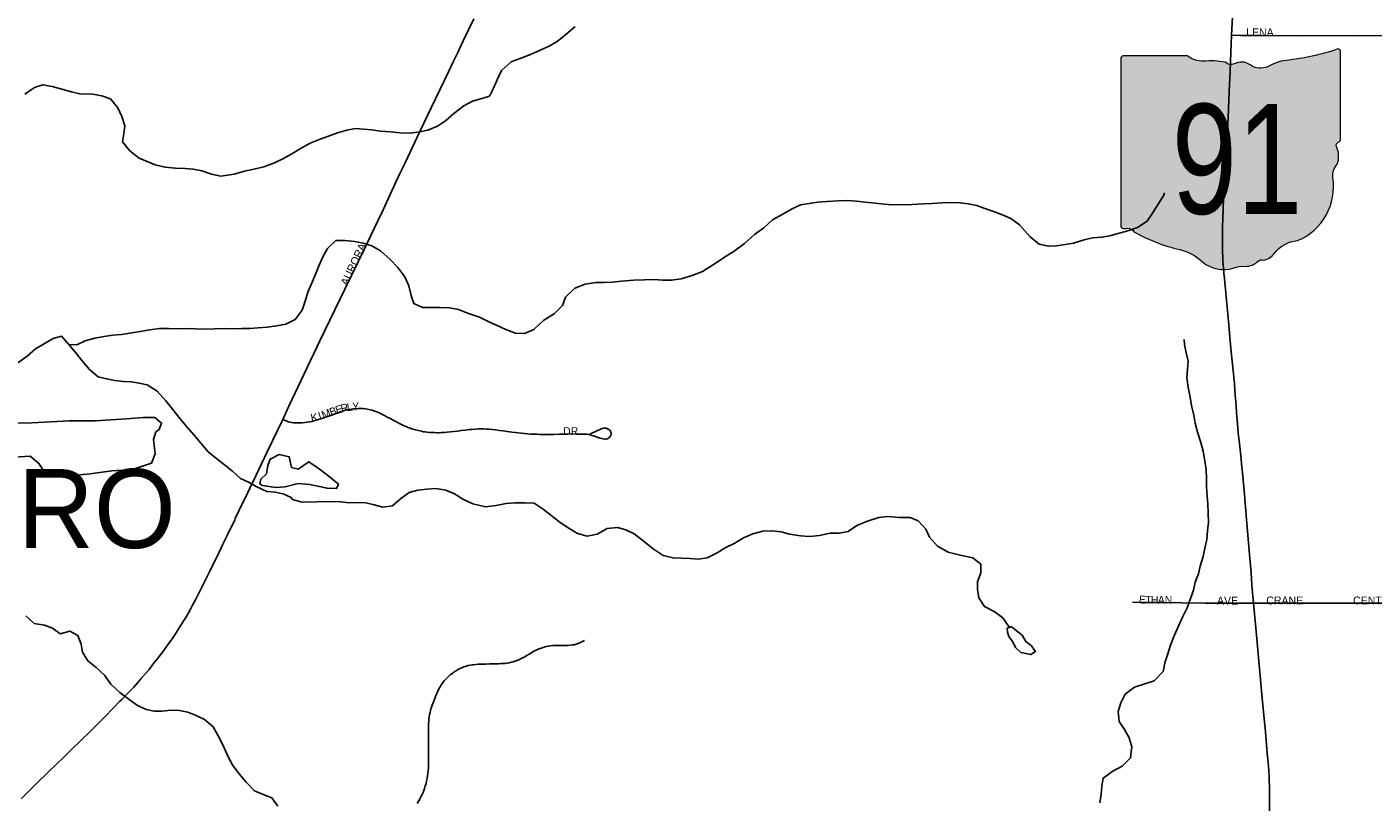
# Model space of a CAD drawing. Header units: feet. Extents: x 2113747 to 2516209, y 960708 to 1356798.
# Tile 142 of 253: x 2278182 to 2286714, y 1193542 to 1198451. Entities that reach past the tile are written whole.
import ezdxf
from ezdxf.enums import TextEntityAlignment as Align

# ---------------------------------------------------------------- set-up
doc = ezdxf.new("R2010")
doc.units = ezdxf.units.FT
doc.header["$LTSCALE"] = 50
doc.header["$MEASUREMENT"] = 0
for name, color, linetype in [('0_Xref', 7, 'Continuous'), ('GM_X_City_Street', 251, 'Continuous'), ('GM_X_City_Street_Text', 251, 'Continuous'), ('GM_X_Corporation_Text', 251, 'Continuous'), ('GM_X_Minor_Lake', 5, 'Continuous'), ('GM_X_Minor_River', 5, 'Continuous'), ('GM_X_State_Location', 251, 'Continuous'), ('GM_X_State_Route', 1, 'Continuous'), ('GM_X_State_Shield', 251, 'Continuous')]:
    doc.layers.add(name, color=color, linetype=linetype)
doc.styles.add('Styledgn030', font='dgn030.shx')

# ---------------------------------------------------------------- blocks, each defined once
blk = doc.blocks.new('M1-H5_21')
at = {"layer": 'GM_X_State_Shield', "linetype": 'Continuous', "true_color": 0x1e0000}
h = blk.add_hatch(color=18, dxfattribs=at)
edge = h.paths.add_edge_path()
edge.add_line((711.5512748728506, 89.69038223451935), (711.5512748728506, 642.4292893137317))
edge.add_line((711.5512748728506, 642.4292893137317), (711.4519030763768, 642.5278091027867))
edge.add_arc((696.1098771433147, 644.721661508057), 15.49808853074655, 351.8620861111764, 457.7380000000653)
edge.add_line((694.023161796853, 660.0786262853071), (694.0231846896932, 660.0786317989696))
edge.add_arc((215.6435505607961, 2056.797888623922), 1476.371144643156, 275.84446944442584, 288.9064527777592, ccw=False)
edge.add_line((365.9801086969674, 588.1009573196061), (365.9801066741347, 588.1009594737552))
edge.add_arc((403.9586955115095, 293.515786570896), 297.0232268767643, 97.34618055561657, 120.7688527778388)
edge.add_line((252.0087886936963, 548.7294678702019), (252.0087824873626, 548.729464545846))
edge.add_arc((204.612707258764, 651.1715615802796), 112.8750246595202, 233.8562055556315, 294.82819166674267, ccw=False)
edge.add_line((138.0374625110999, 560.0205441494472), (138.0374654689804, 560.0205424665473))
edge.add_arc((83.50627348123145, 483.664586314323), 93.82900905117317, 54.46668333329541, 119.1411305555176)
edge.add_line((37.81506425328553, 565.6169892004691), (37.81506453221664, 565.6169886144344))
edge.add_arc((17.25471621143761, 605.791335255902), 45.12987980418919, 219.7920611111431, 297.1023694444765, ccw=False)
edge.add_line((-17.42182925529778, 576.9080659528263), (-17.42182980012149, 576.9080661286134))
edge.add_arc((-110.2402786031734, 23.03722839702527), 561.5943102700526, 80.48669166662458, 94.98826944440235)
edge.add_line((-159.0719053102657, 582.5045121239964), (-159.0719000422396, 582.5044846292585))
edge.add_arc((-162.1074610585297, 738.9084848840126), 156.4334552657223, 231.6195055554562, 271.111883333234, ccw=False)
edge.add_line((-259.2340128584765, 616.2795369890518), (-259.2015184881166, 616.2440637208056))
edge.add_line((-259.2015184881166, 616.2440637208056), (-666.9041242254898, 616.2440637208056))
edge.add_line((-666.9041242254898, 616.2440637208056), (-666.9412597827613, 616.2795633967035))
edge.add_arc((-664.660407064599, 600.3135952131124), 16.12806340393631, 98.13010277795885, 188.1301027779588)
edge.add_line((-680.62637524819, 598.0327424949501), (-680.6072733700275, 598.0636480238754))
edge.add_line((-680.6072733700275, 598.0636480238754), (-680.6072733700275, -458.5712582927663))
edge.add_line((-680.6072733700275, -458.5712582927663), (-680.6263743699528, -458.6079740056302))
edge.add_arc((-664.5151342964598, -460.8841950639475), 16.27123962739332, 171.9583861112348, 258.3066138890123)
edge.add_line((-667.812895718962, -476.8177448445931), (-667.8128982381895, -476.817741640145))
edge.add_arc((-662.048115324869, -352.7818432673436), 124.1697902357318, 267.3389944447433, 280.6038555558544)
edge.add_line((-639.1987016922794, -474.8311820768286), (-639.1987019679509, -474.831181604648))
edge.add_arc((-636.6434350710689, -519.5311031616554), 44.77289778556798, 29.748380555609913, 93.27174722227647, ccw=False)
edge.add_line((-597.7710303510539, -497.3151510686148), (-597.7710260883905, -497.315154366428))
edge.add_arc((-71.36636178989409, 429.8114385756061), 1066.145201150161, 240.4129222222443, 257.1985000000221)
edge.add_line((-307.5964472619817, -609.8331817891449), (-307.5964406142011, -609.8331830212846))
edge.add_arc((-389.2220105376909, -933.2680402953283), 333.5758393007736, 47.184155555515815, 75.83597222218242, ccw=False)
edge.add_line((-162.5091320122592, -688.5761702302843), (-162.5091265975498, -688.57617497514))
edge.add_arc((-28.4401791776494, -524.7737584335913), 211.673603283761, 230.7003722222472, 286.291836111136)
edge.add_line((30.94060543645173, -727.9476660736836), (30.94060344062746, -727.9476635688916))
edge.add_arc((93.86574833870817, -890.0948709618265), 173.9289818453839, 85.69512222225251, 111.20994722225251, ccw=False)
edge.add_line((106.9214873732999, -716.6565868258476), (106.9214872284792, -716.6565896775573))
edge.add_arc((109.3286034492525, -603.9020136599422), 112.780266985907, 268.7770194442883, 315.5492722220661)
edge.add_line((189.8371287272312, -682.8815425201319), (189.8371289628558, -682.8815423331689))
edge.add_arc((211.3496800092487, -706.2366200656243), 31.75294487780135, 65.75173055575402, 132.6484222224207, ccw=False)
edge.add_line((224.3903386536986, -677.2850962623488), (224.3903387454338, -677.285096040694))
edge.add_arc((197.8102065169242, -560.9801045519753), 119.3036230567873, 282.8731916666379, 323.2771111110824)
edge.add_line((293.4364551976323, -632.3171569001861), (293.43645941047, -632.3171512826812))
edge.add_arc((454.0505528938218, -755.2192038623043), 202.2419381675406, 94.40312222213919, 142.576749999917, ccw=False)
edge.add_line((438.5237596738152, -553.5741685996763), (438.523756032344, -553.574169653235))
edge.add_arc((298.3474105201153, -211.9398530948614), 369.2741719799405, 292.3088861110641, 368.9858388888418)
edge.add_line((663.0894711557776, -154.2627927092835), (663.0894695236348, -154.2627859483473))
edge.add_arc((767.0788936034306, -141.624180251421), 104.7546403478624, 136.8064972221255, 186.9295944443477, ccw=False)
edge.add_line((690.7079159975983, -69.92335421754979), (690.7079167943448, -69.92335321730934))
edge.add_arc((555.3839252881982, -20.75759949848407), 143.978658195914, 340.0329638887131, 383.6495666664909)
edge.add_line((687.2706862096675, 36.99823405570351), (687.2706862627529, 36.99823372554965))
edge.add_arc((707.9709234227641, 49.11239851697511), 23.98442842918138, 107.943983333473, 210.3369666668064, ccw=False)
edge.add_line((700.5816322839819, 71.93018069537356), (700.5816327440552, 71.93017908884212))
edge.add_arc((695.016798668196, 87.55475994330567), 16.58598520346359, 289.6038111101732, 367.7341305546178)
edge.add_line((711.451904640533, 89.78684346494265), (711.4156001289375, 89.82605697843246))
edge.add_line((711.4156001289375, 89.82605697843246), (711.5512748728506, 89.69038223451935))
at = {"layer": 'GM_X_State_Shield', "color": 7, "linetype": 'Continuous', "lineweight": 13, "flags": 128}
blk.add_lwpolyline([(711.5512748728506, 89.69038223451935), (711.5512748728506, 642.4292893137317), (711.4519030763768, 642.5278091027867, 0.4979057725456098), (694.023161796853, 660.0786262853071), (694.0231846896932, 660.0786317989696, -0.05705544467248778), (365.9801086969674, 588.1009573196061), (365.9801066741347, 588.1009594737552, 0.1025580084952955), (252.0087886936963, 548.7294678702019), (252.0087824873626, 548.729464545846, -0.272499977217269), (138.0374625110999, 560.0205441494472), (138.0374654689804, 560.0205424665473, 0.2899328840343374), (37.81506425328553, 565.6169892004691), (37.81506453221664, 565.6169886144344, -0.3507354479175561), (-17.42182925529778, 576.9080659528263), (-17.42182980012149, 576.9080661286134, 0.06335965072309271), (-159.0719053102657, 582.5045121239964), (-159.0719000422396, 582.5044846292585, -0.1740440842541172), (-259.2340128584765, 616.2795369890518), (-259.2015184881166, 616.2440637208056), (-666.9041242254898, 616.2440637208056), (-666.9412597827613, 616.2795633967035, 0.414213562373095), (-680.62637524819, 598.0327424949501), (-680.6072733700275, 598.0636480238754), (-680.6072733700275, -458.5712582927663), (-680.6263743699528, -458.6079740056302, 0.3956667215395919), (-667.812895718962, -476.8177448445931), (-667.8128982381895, -476.817741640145, 0.05794359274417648), (-639.1987016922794, -474.8311820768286), (-639.1987019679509, -474.831181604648, -0.2844960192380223), (-597.7710303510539, -497.3151510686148), (-597.7710260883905, -497.315154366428, 0.0733721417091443), (-307.5964472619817, -609.8331817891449), (-307.5964406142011, -609.8331830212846, -0.1256725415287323), (-162.5091320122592, -688.5761702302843), (-162.5091265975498, -688.57617497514, 0.2474354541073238), (30.94060543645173, -727.9476660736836), (30.94060344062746, -727.9476635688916, -0.1117916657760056), (106.9214873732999, -716.6565868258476), (106.9214872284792, -716.6565896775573, 0.2069637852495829), (189.8371287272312, -682.8815425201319), (189.8371289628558, -682.8815423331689, -0.3004743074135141), (224.3903386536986, -677.2850962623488), (224.3903387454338, -677.285096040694, 0.1781447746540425), (293.4364551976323, -632.3171569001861), (293.43645941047, -632.3171512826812, -0.213348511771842), (438.5237596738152, -553.5741685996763), (438.523756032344, -553.574169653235, 0.3476349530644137), (663.0894711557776, -154.2627927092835), (663.0894695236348, -154.2627859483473, -0.2222582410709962), (690.7079159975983, -69.92335421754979), (690.7079167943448, -69.92335321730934, 0.1926447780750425), (687.2706862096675, 36.99823405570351), (687.2706862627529, 36.99823372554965, -0.4790820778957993), (700.5816322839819, 71.93018069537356), (700.5816327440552, 71.93017908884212, 0.354758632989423), (711.451904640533, 89.78684346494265), (711.4156001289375, 89.82605697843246), (711.5512748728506, 89.69038223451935)], format="xyb", dxfattribs=at)
at = {"layer": 'GM_X_State_Shield', "color": 9, "linetype": 'Continuous', "lineweight": 13, "style": 'Styledgn030', "width": 0.8}
blk.add_text('91', height=696.0951421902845, dxfattribs=at).set_placement((55.57157401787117, -384.0604357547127), align=Align.CENTER)
blk = doc.blocks.new('POR')
at = {"layer": 'GM_X_City_Street', "flags": 128}
for points in [[(2279803.576866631, 1195965.127749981), (2279843.176524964, 1196050.495033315), (2279882.316866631, 1196134.287516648), (2280037.926791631, 1196462.502083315), (2280199.606258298, 1196795.080158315), (2280276.541799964, 1196955.283249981), (2280318.733316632, 1197042.553416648), (2280406.069099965, 1197223.622608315), (2280439.566408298, 1197293.504358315), (2280485.005949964, 1197390.354558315), (2280519.093808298, 1197465.026324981), (2280548.522883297, 1197527.230924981), (2280579.526758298, 1197591.797724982), (2280610.793099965, 1197657.775283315), (2280656.002983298, 1197752.427324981), (2280698.621008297, 1197841.436333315), (2280745.208841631, 1197938.844274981), (2280801.639174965, 1198057.643249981), (2280853.312299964, 1198167.124658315), (2280884.217749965, 1198230.018233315), (2280912.465724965, 1198289.926249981), (2280947.669066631, 1198363.318491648), (2280983.758233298, 1198438.416766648), (2281014.171558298, 1198501.802466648)], [(2285817.409983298, 1198398.390599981), (2285873.905933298, 1198398.193749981), (2286014.194366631, 1198397.701624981), (2286240.014124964, 1198395.864358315), (2286595.229949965, 1198396.553333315), (2287144.999191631, 1198392.845991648), (2287302.643233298, 1198392.747566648), (2287518.915766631, 1198394.847299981), (2287693.292058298, 1198393.600583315), (2287790.535958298, 1198394.059899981)], [(2279803.576866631, 1195965.127749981), (2279829.232983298, 1195953.743258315), (2279838.780208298, 1195950.692083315), (2279850.066274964, 1195948.067416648), (2279860.925833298, 1195945.902066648), (2279872.671216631, 1195944.589733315), (2279887.434966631, 1195943.736716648), (2279898.294524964, 1195943.703908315), (2279911.155391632, 1195944.064799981), (2279927.395516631, 1195945.016241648), (2279943.602833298, 1195946.098916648), (2279956.037191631, 1195947.608099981), (2279973.392799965, 1195950.199958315), (2279987.730041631, 1195953.218324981), (2280000.820566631, 1195956.400733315), (2280015.978016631, 1195960.600199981), (2280030.315258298, 1195964.930899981), (2280045.505516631, 1195969.720916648), (2280068.077649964, 1195977.069983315), (2280092.847941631, 1195985.764191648), (2280112.828216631, 1195993.113258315), (2280134.547333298, 1196001.348149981), (2280152.788766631, 1196007.877008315), (2280168.405533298, 1196013.520041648), (2280186.745391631, 1196019.195883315), (2280202.296541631, 1196023.493774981), (2280215.715149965, 1196026.577758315), (2280226.181008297, 1196028.677491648), (2280239.632424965, 1196030.842841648), (2280252.657333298, 1196032.581683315), (2280267.880399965, 1196033.861208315), (2280282.644149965, 1196034.747033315), (2280299.146741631, 1196035.173541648), (2280313.483983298, 1196034.287716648), (2280329.986574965, 1196032.548874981), (2280348.129583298, 1196029.399274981), (2280360.367091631, 1196026.446524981), (2280370.931374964, 1196023.789049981), (2280385.104574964, 1196019.064649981), (2280400.754149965, 1196012.962299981), (2280415.091391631, 1196006.892758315), (2280432.479808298, 1195998.756291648), (2280448.523083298, 1195990.357358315), (2280470.406241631, 1195978.776016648), (2280489.336649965, 1195968.638241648), (2280507.545274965, 1195959.091016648), (2280524.047866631, 1195950.396808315), (2280540.123949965, 1195941.702599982), (2280555.740716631, 1195933.861408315), (2280568.929666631, 1195927.299741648), (2280583.529374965, 1195920.836499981), (2280598.785249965, 1195914.373258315), (2280612.203858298, 1195909.517624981), (2280626.344249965, 1195904.826033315), (2280646.488566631, 1195899.084574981), (2280664.008216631, 1195894.786683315), (2280683.397941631, 1195890.390366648), (2280695.569833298, 1195888.225016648), (2280705.543566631, 1195886.453366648), (2280718.568474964, 1195884.714524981), (2280734.447708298, 1195883.467808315), (2280750.261324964, 1195882.549174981), (2280765.484391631, 1195882.089858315), (2280781.101158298, 1195881.663349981), (2280795.011891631, 1195881.663349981), (2280809.381941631, 1195881.991433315), (2280826.278233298, 1195882.942874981), (2280845.143024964, 1195884.320824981), (2280866.665291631, 1195886.387749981), (2280888.810916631, 1195888.979608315), (2280913.482783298, 1195891.932358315), (2280934.841008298, 1195894.622641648), (2280960.464316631, 1195898.067516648), (2280985.136183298, 1195901.217116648), (2281002.590216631, 1195902.824724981), (2281024.637416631, 1195904.661991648), (2281043.830291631, 1195905.843091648), (2281060.332883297, 1195906.269599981), (2281078.147808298, 1195905.843091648), (2281094.059849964, 1195905.088499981), (2281110.299974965, 1195903.644933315), (2281130.706758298, 1195901.906091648), (2281153.278891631, 1195899.281424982), (2281177.163358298, 1195896.230249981), (2281200.161999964, 1195893.179074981), (2281225.785308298, 1195889.701391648), (2281255.772124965, 1195885.337883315), (2281278.344258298, 1195882.286708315), (2281295.699866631, 1195880.121358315), (2281313.941299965, 1195877.956008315), (2281335.201099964, 1195876.217166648), (2281354.328358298, 1195874.904833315), (2281377.786316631, 1195873.133183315), (2281397.241658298, 1195872.083316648), (2281413.383358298, 1195871.820849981), (2281433.199591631, 1195871.230299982), (2281470.699516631, 1195870.935024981), (2281521.093116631, 1195871.328724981), (2281558.002491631, 1195872.181741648), (2281597.503724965, 1195873.034758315), (2281633.560083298, 1195873.461266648), (2281665.252933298, 1195873.428458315), (2281690.449733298, 1195873.428458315), (2281704.786974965, 1195873.428458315), (2281717.811883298, 1195873.001949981), (2281732.411591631, 1195871.656808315), (2281742.122858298, 1195869.950774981), (2281752.162208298, 1195867.949466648), (2281763.382658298, 1195864.701441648), (2281774.537491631, 1195861.190949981), (2281791.171316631, 1195855.580724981), (2281803.343208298, 1195851.676533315), (2281814.826124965, 1195847.870766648), (2281825.915341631, 1195844.721166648), (2281834.609549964, 1195842.982324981), (2281844.156774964, 1195841.669991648), (2281851.538649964, 1195841.669991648), (2281860.232858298, 1195842.949516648), (2281865.022874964, 1195844.688358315), (2281869.353574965, 1195847.313024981), (2281872.831258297, 1195850.298583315), (2281876.735449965, 1195854.235583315), (2281879.786624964, 1195858.139774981), (2281881.951974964, 1195862.076774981), (2281883.690816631, 1195866.833983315), (2281884.576641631, 1195870.738174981), (2281885.003149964, 1195875.528191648), (2281884.576641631, 1195879.432383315), (2281883.264308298, 1195885.075416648), (2281881.951974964, 1195889.209266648), (2281880.213133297, 1195892.457291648), (2281877.358808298, 1195896.295866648), (2281874.143591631, 1195899.412658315), (2281870.961183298, 1195902.135749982), (2281867.221033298, 1195904.629183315), (2281862.431016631, 1195907.221041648), (2281858.526824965, 1195908.959883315), (2281853.474341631, 1195910.436258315), (2281847.240758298, 1195910.698724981), (2281841.335258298, 1195910.108174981), (2281835.954691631, 1195909.419199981), (2281829.261791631, 1195907.647549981), (2281822.896974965, 1195905.515008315), (2281815.088591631, 1195902.923149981), (2281808.330074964, 1195899.773549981), (2281798.585999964, 1195895.541274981), (2281750.817066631, 1195872.969141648)], [(2279566.897549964, 1195471.526374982), (2279597.081216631, 1195533.829399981), (2279633.367233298, 1195609.157333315), (2279705.053441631, 1195759.813199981), (2279803.576866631, 1195965.127749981)], [(2279502.822874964, 1195337.996458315), (2279553.577366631, 1195444.098608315), (2279566.897549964, 1195471.526374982)], [(2278146.231099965, 1193563.065624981), (2278239.177108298, 1193655.781974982), (2278323.560141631, 1193738.590208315), (2278410.863116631, 1193822.940433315), (2278432.122916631, 1193843.412833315), (2278460.141233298, 1193871.037449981), (2278521.427199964, 1193930.387724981), (2278582.417891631, 1193990.066083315), (2278675.462324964, 1194082.552774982), (2278728.283741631, 1194136.489674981), (2278771.984441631, 1194180.912158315), (2278781.170774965, 1194190.295341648), (2278833.598491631, 1194244.396283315), (2278857.253299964, 1194268.838491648), (2278884.976341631, 1194299.514283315), (2278906.793883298, 1194323.956491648), (2278924.182299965, 1194343.510258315), (2278957.187483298, 1194382.978683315), (2278985.435458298, 1194419.461549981), (2279012.371099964, 1194453.746258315), (2279043.210933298, 1194494.559824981), (2279058.007491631, 1194514.540099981), (2279074.083574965, 1194536.685724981), (2279090.159658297, 1194558.372033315), (2279103.611074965, 1194577.039974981), (2279115.356458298, 1194594.854899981), (2279127.954858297, 1194614.375858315), (2279143.604433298, 1194639.146149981), (2279162.305183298, 1194668.017483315), (2279177.068933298, 1194691.672291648), (2279189.240824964, 1194711.619758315), (2279203.578066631, 1194736.390049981), (2279218.341816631, 1194763.292883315), (2279232.252549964, 1194788.916191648), (2279243.112108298, 1194808.863658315), (2279255.283999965, 1194831.468599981), (2279271.819399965, 1194864.440974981), (2279308.335074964, 1194937.406708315), (2279339.174908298, 1195000.333091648), (2279399.607858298, 1195124.512633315), (2279423.951641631, 1195175.299933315), (2279454.791474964, 1195238.718441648), (2279499.115533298, 1195330.319308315), (2279502.822874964, 1195337.996458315)], [(2285188.605466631, 1194808.010641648), (2285255.468849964, 1194806.993583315), (2285355.370224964, 1194806.009333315), (2285650.251524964, 1194802.334799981), (2285955.762724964, 1194802.630074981)], [(2285955.762724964, 1194802.630074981), (2286335.125483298, 1194801.973908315), (2286814.947358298, 1194801.809866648)], [(2280655.149966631, 1193532.455449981), (2280661.646016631, 1193543.315008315), (2280669.487208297, 1193557.225741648), (2280674.703733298, 1193566.740158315), (2280681.659099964, 1193579.371366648), (2280687.728641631, 1193591.083941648), (2280692.945166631, 1193602.796516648), (2280697.735183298, 1193614.968408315), (2280702.492391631, 1193628.846333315), (2280707.282408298, 1193644.922416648), (2280711.645916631, 1193660.965691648), (2280715.582916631, 1193677.041774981), (2280719.060599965, 1193693.117858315), (2280721.652458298, 1193707.881608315), (2280723.817808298, 1193721.792341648), (2280725.983158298, 1193739.771308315), (2280727.328299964, 1193758.701716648), (2280728.148508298, 1193785.374891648), (2280728.214124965, 1193811.654366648), (2280727.820424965, 1193868.544016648), (2280727.656383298, 1193969.035941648), (2280727.853233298, 1194002.730099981), (2280727.886041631, 1194025.761549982), (2280727.886041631, 1194040.951808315), (2280728.771866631, 1194057.454399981), (2280729.854541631, 1194068.084299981), (2280731.363724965, 1194082.191883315), (2280733.988391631, 1194096.988441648), (2280737.039566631, 1194109.554033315), (2280740.090741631, 1194121.299416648), (2280743.109108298, 1194132.126166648), (2280747.046108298, 1194143.871549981), (2280751.376808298, 1194156.010633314), (2280756.166824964, 1194169.921366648), (2280762.695683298, 1194186.850466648), (2280769.651049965, 1194203.779566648), (2280774.867574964, 1194216.377966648), (2280780.937116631, 1194230.715208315), (2280787.465974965, 1194245.019641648), (2280791.829483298, 1194254.566866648), (2280796.881966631, 1194264.835874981), (2280802.689041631, 1194275.432966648), (2280808.364883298, 1194285.275466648), (2280813.548599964, 1194293.215083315), (2280819.913416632, 1194301.745249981), (2280827.459333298, 1194311.030008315), (2280835.169291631, 1194319.560174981), (2280844.814941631, 1194329.665141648), (2280854.296549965, 1194338.195308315), (2280865.681041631, 1194348.365891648), (2280877.295191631, 1194357.355374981), (2280888.712491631, 1194365.262183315), (2280899.375199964, 1194372.348783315), (2280910.858116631, 1194379.172916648), (2280922.505074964, 1194385.636158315), (2280931.724216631, 1194390.458983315), (2280943.732066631, 1194395.478658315), (2280952.130999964, 1194398.693874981), (2280965.877691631, 1194403.155808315), (2280978.180816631, 1194406.502258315), (2280991.796274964, 1194409.750283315), (2281003.377616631, 1194411.259466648), (2281013.351349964, 1194412.538991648), (2281025.523241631, 1194413.851324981), (2281041.435283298, 1194414.901191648), (2281061.120283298, 1194415.130849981), (2281091.074291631, 1194415.983866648), (2281114.532249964, 1194416.836883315), (2281136.677874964, 1194417.493049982), (2281162.301183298, 1194418.149216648), (2281176.211916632, 1194418.575724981), (2281188.974358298, 1194419.166274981), (2281203.114749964, 1194419.855249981), (2281212.694783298, 1194420.708266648), (2281224.833866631, 1194422.020599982), (2281239.171108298, 1194424.612458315), (2281253.114649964, 1194427.663633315), (2281263.941399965, 1194430.681999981), (2281277.753708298, 1194434.914274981), (2281289.991216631, 1194439.802716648), (2281304.558116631, 1194446.003491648), (2281318.239191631, 1194452.794816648), (2281333.363833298, 1194460.898474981), (2281349.932041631, 1194471.036249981), (2281372.077666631, 1194484.061158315), (2281395.699666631, 1194497.545383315), (2281409.019849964, 1194504.435133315), (2281422.700924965, 1194510.570291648), (2281435.069666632, 1194515.294691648), (2281447.766491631, 1194519.822241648), (2281460.266466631, 1194523.529583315), (2281473.488224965, 1194526.843224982), (2281487.628616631, 1194530.025633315), (2281499.734891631, 1194531.600433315), (2281515.417274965, 1194533.503316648), (2281529.590474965, 1194534.225099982), (2281547.569441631, 1194534.782841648), (2281569.255749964, 1194534.651608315), (2281589.236024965, 1194534.750033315), (2281611.676924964, 1194534.782841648), (2281626.145399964, 1194535.603049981), (2281640.581066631, 1194537.145041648), (2281650.915691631, 1194539.080733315), (2281662.628266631, 1194542.099099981), (2281676.112491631, 1194546.889116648), (2281691.729258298, 1194553.385166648), (2281716.073041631, 1194565.097741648)]]:
    blk.add_lwpolyline(points, dxfattribs=at)
at = {"layer": 'GM_X_Minor_Lake'}
for p, q in [((2279709.369999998, 1195674.68), (2279701.619999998, 1195620.55)), ((2284405.949999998, 1194590.44), (2284430.119999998, 1194556.5))]:
    blk.add_line(p, q, dxfattribs=at)
at = {"layer": 'GM_X_Minor_Lake', "flags": 128}
for points in [[(2278101.959999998, 1195725.96), (2278201.999999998, 1195732.48), (2278258.259999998, 1195686.68), (2278294.549999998, 1195632.77), (2278336.679999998, 1195610.94), (2278450.779999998, 1195607.51), (2278582.799999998, 1195622.2), (2278720.809999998, 1195640.93), (2278850.879999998, 1195649.6), (2278970.779999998, 1195688.28), (2278994.509999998, 1195748.51), (2278984.079999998, 1195838.62), (2278999.859999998, 1195886.78), (2279019.799999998, 1195902.91), (2279035.609999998, 1195943.07), (2278993.429999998, 1195976.91), (2278919.359999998, 1195978.54), (2278813.329999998, 1195969.99), (2278615.239999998, 1195956.97), (2278449.119999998, 1195956.13), (2278213.009999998, 1195944.91), (2278112.939999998, 1195942.4)], [(2279701.619999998, 1195620.55), (2279665.739999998, 1195588.3), (2279657.879999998, 1195558.21), (2279673.949999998, 1195546.27), (2279760.069999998, 1195534.68), (2279818.089999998, 1195538.99), (2279902.049999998, 1195559.44), (2279974.139999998, 1195553.8), (2280036.239999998, 1195540.08), (2280084.319999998, 1195530.32), (2280144.379999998, 1195528.62), (2280156.259999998, 1195554.73), (2280087.939999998, 1195612.48), (2280027.679999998, 1195656.25), (2279969.439999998, 1195698.04), (2279901.619999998, 1195651.61), (2279859.539999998, 1195661.42), (2279845.199999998, 1195729.47), (2279781.099999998, 1195743.17), (2279723.179999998, 1195714.83), (2279709.369999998, 1195674.68)], [(2284430.119999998, 1194556.5), (2284448.299999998, 1194520.53), (2284482.479999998, 1194488.65), (2284544.579999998, 1194476.93), (2284574.519999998, 1194495.12), (2284548.319999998, 1194533.05), (2284514.169999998, 1194558.93), (2284489.959999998, 1194598.88), (2284423.659999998, 1194652.64), (2284395.679999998, 1194644.49), (2284397.809999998, 1194618.45), (2284405.949999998, 1194590.44)]]:
    blk.add_lwpolyline(points, dxfattribs=at)
at = {"layer": 'GM_X_Minor_River', "flags": 128}
for points in [[(2278169.079999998, 1198025.11), (2278230.929999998, 1198067.5), (2278282.879999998, 1198085.79), (2278342.979999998, 1198074.08), (2278403.109999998, 1198056.35), (2278465.229999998, 1198040.63), (2278517.339999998, 1198026.88), (2278599.399999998, 1198025.29), (2278657.499999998, 1198015.56), (2278711.619999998, 1197995.79), (2278757.919999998, 1197939.94), (2278784.209999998, 1197883.97), (2278802.499999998, 1197825.95), (2278796.739999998, 1197773.83), (2278788.979999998, 1197723.71), (2278835.279999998, 1197665.84), (2278893.539999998, 1197620.05), (2278943.689999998, 1197598.26), (2278995.819999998, 1197578.48), (2279057.929999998, 1197562.78), (2279122.009999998, 1197557.09), (2279186.059999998, 1197555.41), (2279236.119999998, 1197551.65), (2279290.209999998, 1197539.91), (2279352.359999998, 1197518.18), (2279410.459999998, 1197506.45), (2279496.469999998, 1197518.91), (2279560.429999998, 1197537.27), (2279630.399999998, 1197553.65), (2279684.379999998, 1197565.95), (2279750.319999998, 1197590.32), (2279804.229999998, 1197616.64), (2279862.129999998, 1197646.98), (2279919.999999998, 1197683.35), (2279977.889999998, 1197715.69), (2280039.819999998, 1197740.05), (2280093.769999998, 1197760.36), (2280149.709999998, 1197780.68), (2280209.679999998, 1197797.01), (2280265.669999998, 1197807.31), (2280315.719999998, 1197803.55), (2280365.779999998, 1197799.81), (2280423.859999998, 1197792.09), (2280487.929999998, 1197786.4), (2280545.999999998, 1197780.68), (2280606.049999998, 1197778.98), (2280660.069999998, 1197785.27), (2280724.059999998, 1197797.6), (2280783.969999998, 1197823.96), (2280835.849999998, 1197856.28), (2280887.669999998, 1197902.62), (2280951.489999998, 1197951.03), (2281005.389999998, 1197981.36), (2281059.349999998, 1197995.66), (2281113.309999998, 1198013.96), (2281139.089999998, 1198064.18), (2281162.869999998, 1198116.39), (2281190.599999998, 1198176.64), (2281252.389999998, 1198231.05), (2281318.309999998, 1198255.43), (2281374.249999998, 1198277.75), (2281434.169999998, 1198304.1), (2281492.089999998, 1198330.44), (2281543.989999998, 1198358.75), (2281597.819999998, 1198403.11), (2281657.619999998, 1198453.5)], [(2278448.819999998, 1196439.69), (2278498.859999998, 1196437.93), (2278550.769999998, 1196464.24), (2278612.739999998, 1196480.58), (2278668.739999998, 1196490.88), (2278726.739999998, 1196499.19), (2278780.759999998, 1196503.48), (2278846.759999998, 1196513.82), (2278900.749999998, 1196522.11), (2278960.749999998, 1196532.44), (2279022.749999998, 1196540.77), (2279078.789999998, 1196541.05), (2279132.839999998, 1196539.32), (2279192.869999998, 1196541.62), (2279248.929999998, 1196539.91), (2279308.979999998, 1196538.21), (2279371.029999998, 1196538.52), (2279433.059999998, 1196540.84), (2279485.109999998, 1196539.09), (2279545.139999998, 1196541.41), (2279595.169999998, 1196541.66), (2279647.189999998, 1196545.93), (2279705.219999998, 1196550.22), (2279765.219999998, 1196558.55), (2279823.219999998, 1196568.86), (2279883.109999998, 1196599.21), (2279926.869999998, 1196657.54), (2279946.619999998, 1196713.74), (2279962.359999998, 1196771.92), (2279990.079999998, 1196834.18), (2280013.829999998, 1196890.4), (2280033.599999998, 1196942.6), (2280057.359999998, 1196994.81), (2280087.129999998, 1197049.05), (2280140.939999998, 1197099.41), (2280196.979999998, 1197099.7), (2280261.059999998, 1197092.01), (2280313.139999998, 1197082.25), (2280369.269999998, 1197064.5), (2280423.449999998, 1197032.73), (2280483.759999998, 1196978.93), (2280534.039999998, 1196927.09), (2280578.349999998, 1196869.21), (2280602.639999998, 1196811.23), (2280616.939999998, 1196751.19), (2280635.189999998, 1196699.19), (2280689.349999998, 1196675.42), (2280739.399999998, 1196673.68), (2280801.439999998, 1196673.99), (2280859.489999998, 1196672.28), (2280917.569999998, 1196662.55), (2280981.739999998, 1196636.83), (2281049.909999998, 1196613.13), (2281110.099999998, 1196583.38), (2281162.239999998, 1196559.6), (2281218.399999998, 1196535.85), (2281278.549999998, 1196512.1), (2281336.609999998, 1196510.4), (2281394.529999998, 1196534.73), (2281458.289999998, 1196595.16), (2281524.159999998, 1196633.56), (2281575.939999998, 1196687.92), (2281595.699999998, 1196740.12), (2281655.479999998, 1196796.52), (2281721.409999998, 1196822.9), (2281787.409999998, 1196833.25), (2281837.439999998, 1196833.5), (2281891.469999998, 1196835.78), (2281951.489999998, 1196842.1), (2282027.509999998, 1196848.49), (2282095.549999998, 1196850.84), (2282157.589999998, 1196851.16), (2282213.649999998, 1196847.43), (2282267.689999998, 1196847.7), (2282329.689999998, 1196856.03), (2282397.649999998, 1196876.41), (2282463.569999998, 1196902.79), (2282527.429999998, 1196943.19), (2282613.219999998, 1196999.72), (2282665.109999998, 1197032.04), (2282730.929999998, 1197080.45), (2282794.709999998, 1197136.88), (2282852.549999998, 1197179.25), (2282908.349999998, 1197229.62), (2282968.229999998, 1197263.99), (2283032.109999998, 1197300.37), (2283086.029999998, 1197324.69), (2283140.029999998, 1197332.98), (2283192.029999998, 1197341.25), (2283254.059999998, 1197345.57), (2283324.089999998, 1197349.93), (2283380.119999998, 1197352.22), (2283440.169999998, 1197348.51), (2283494.239999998, 1197342.78), (2283558.329999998, 1197335.09), (2283618.399999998, 1197329.38), (2283668.449999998, 1197325.63), (2283792.539999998, 1197326.26), (2283864.579999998, 1197330.62), (2283920.609999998, 1197332.91), (2283982.629999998, 1197337.23)], [(2283982.629999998, 1197337.23), (2284036.659999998, 1197339.51), (2284096.709999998, 1197337.81), (2284148.769999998, 1197332.06), (2284202.869999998, 1197320.31), (2284252.989999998, 1197302.54), (2284315.129999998, 1197280.82), (2284369.279999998, 1197259.05), (2284419.409999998, 1197239.26), (2284473.649999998, 1197197.47), (2284540.049999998, 1197121.66), (2284598.309999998, 1197075.87), (2284656.429999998, 1197062.14), (2284708.449999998, 1197064.41), (2284762.449999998, 1197072.7), (2284816.439999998, 1197082.99), (2284882.389999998, 1197103.36), (2284936.379999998, 1197115.65), (2284994.399999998, 1197119.96), (2285046.389999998, 1197128.23), (2285104.359999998, 1197144.55), (2285160.319999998, 1197160.86), (2285222.269999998, 1197181.21), (2285282.119999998, 1197221.58), (2285315.899999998, 1197271.85), (2285351.669999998, 1197328.13), (2285387.419999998, 1197386.42), (2285393.359999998, 1197400.47)], [(2278125.119999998, 1196323.84), (2278182.959999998, 1196366.21), (2278236.779999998, 1196412.56), (2278348.559999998, 1196477.25), (2278400.529999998, 1196493.53), (2278448.819999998, 1196439.69), (2278493.089999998, 1196387.81), (2278531.369999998, 1196335.91), (2278579.659999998, 1196282.06), (2278633.919999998, 1196236.26), (2278686.019999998, 1196222.49), (2278740.099999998, 1196212.75), (2278792.169999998, 1196207), (2278844.229999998, 1196203.26), (2278894.299999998, 1196195.5), (2278944.379999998, 1196185.73), (2279008.629999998, 1196143.98), (2279062.949999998, 1196084.15), (2279107.249999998, 1196028.27), (2279153.559999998, 1195970.4), (2279195.839999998, 1195918.53), (2279242.119999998, 1195866.66), (2279286.399999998, 1195812.79), (2279330.679999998, 1195760.92), (2279384.939999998, 1195715.12), (2279435.149999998, 1195677.3), (2279485.379999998, 1195637.48), (2279535.639999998, 1195591.66), (2279585.779999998, 1195567.87), (2279639.959999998, 1195538.08), (2279702.149999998, 1195508.35), (2279756.209999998, 1195504.61), (2279806.289999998, 1195494.85), (2279856.429999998, 1195471.06), (2279864.799999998, 1195459.01), (2279924.629999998, 1195441.35)], [(2285606.939999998, 1194987.21), (2285618.709999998, 1195037.36), (2285636.439999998, 1195097.56), (2285648.199999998, 1195149.72), (2285659.939999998, 1195205.88), (2285665.689999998, 1195260), (2285671.449999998, 1195312.12), (2285669.149999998, 1195374.22), (2285666.889999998, 1195428.3), (2285662.649999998, 1195480.38), (2285658.349999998, 1195540.47), (2285658.119999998, 1195590.55), (2285655.849999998, 1195646.65), (2285647.579999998, 1195702.71), (2285637.279999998, 1195764.76), (2285623.009999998, 1195818.78), (2285600.679999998, 1195884.8), (2285586.399999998, 1195942.83), (2285578.159999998, 1195992.88), (2285563.859999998, 1196052.91), (2285555.599999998, 1196106.97), (2285543.299999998, 1196169.02), (2285532.999999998, 1196229.07), (2285538.749999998, 1196283.2), (2285542.509999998, 1196335.31), (2285530.259999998, 1196387.34), (2285519.999999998, 1196439.38), (2285517.839999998, 1196471.43)], [(2279924.629999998, 1195441.35), (2280116.749999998, 1195446.33), (2280170.799999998, 1195444.6), (2280224.869999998, 1195436.86), (2280276.899999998, 1195439.13), (2280330.949999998, 1195437.4), (2280383.039999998, 1195425.64), (2280437.159999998, 1195409.88), (2280499.159999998, 1195418.2), (2280550.989999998, 1195462.55), (2280604.839999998, 1195502.9), (2280660.819999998, 1195517.2), (2280716.829999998, 1195523.5), (2280774.849999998, 1195527.79), (2280836.939999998, 1195518.1), (2280893.099999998, 1195494.33), (2280949.299999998, 1195458.55), (2281007.469999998, 1195430.8), (2281089.619999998, 1195413.18), (2281155.629999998, 1195421.53), (2281219.619999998, 1195433.88), (2281279.639999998, 1195438.18), (2281335.689999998, 1195436.46), (2281397.739999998, 1195434.77), (2281453.959999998, 1195396.99), (2281562.439999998, 1195313.39), (2281622.669999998, 1195273.62), (2281672.849999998, 1195243.82), (2281732.979999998, 1195226.09), (2281796.959999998, 1195238.44), (2281858.839999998, 1195274.82), (2281924.859999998, 1195281.16), (2281978.959999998, 1195267.41), (2282031.129999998, 1195241.62), (2282097.409999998, 1195189.87), (2282151.659999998, 1195146.07), (2282213.899999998, 1195104.3), (2282278.029999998, 1195088.6), (2282384.119999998, 1195085.12), (2282436.179999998, 1195081.39), (2282494.179999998, 1195089.69), (2282556.079999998, 1195120.05), (2282607.969999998, 1195152.38), (2282663.869999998, 1195180.71), (2282723.749999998, 1195215.07), (2282783.679999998, 1195241.42), (2282845.649999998, 1195257.76), (2282903.679999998, 1195260.06), (2282961.739999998, 1195254.34), (2283015.849999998, 1195238.59), (2283085.959999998, 1195228.93), (2283142.009999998, 1195225.21), (2283206.029999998, 1195231.54), (2283274.009999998, 1195245.91), (2283330.049999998, 1195246.19), (2283388.049999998, 1195256.5), (2283441.899999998, 1195294.84), (2283503.839999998, 1195319.2), (2283581.779999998, 1195343.63), (2283639.779999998, 1195351.95), (2283711.869999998, 1195344.29), (2283779.909999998, 1195344.63), (2283830.059999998, 1195322.85), (2283880.339999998, 1195271.01), (2283902.599999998, 1195219.02), (2283952.899999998, 1195163.18), (2284021.129999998, 1195125.46), (2284071.229999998, 1195111.68), (2284127.329999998, 1195099.95), (2284177.409999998, 1195090.19), (2284227.649999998, 1195048.36), (2284227.899999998, 1194994.26), (2284208.149999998, 1194938.07), (2284206.389999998, 1194887.97), (2284214.639999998, 1194835.92), (2284250.929999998, 1194780), (2284313.129999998, 1194748.26), (2284367.349999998, 1194708.45), (2284409.659999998, 1194648.57)], [(2278174.759999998, 1194721.22), (2278227.019999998, 1194673.39), (2278293.129999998, 1194661.71), (2278343.249999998, 1194643.93), (2278393.459999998, 1194608.12), (2278453.419999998, 1194624.45), (2278505.589999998, 1194596.67), (2278525.859999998, 1194542.68), (2278534.099999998, 1194492.62), (2278568.389999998, 1194436.7), (2278620.629999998, 1194394.89), (2278672.899999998, 1194345.06), (2278713.199999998, 1194289.17), (2278771.489999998, 1194235.36), (2278829.739999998, 1194191.58), (2278881.959999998, 1194153.77), (2278938.129999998, 1194128.02), (2278988.209999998, 1194118.25), (2279038.239999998, 1194118.5), (2279098.259999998, 1194124.82), (2279148.299999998, 1194123.06), (2279202.399999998, 1194111.32), (2279254.529999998, 1194091.54), (2279306.689999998, 1194065.76), (2279362.949999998, 1194017.96), (2279395.239999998, 1193962.02), (2279423.539999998, 1193904.06), (2279457.929999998, 1193828.1), (2279488.199999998, 1193774.16), (2279526.489999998, 1193720.26), (2279572.759999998, 1193668.39), (2279625.069999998, 1193614.56), (2279679.209999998, 1193590.79), (2279735.359999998, 1193569.04), (2279771.629999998, 1193517.13)], [(2284983.349999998, 1193537.46), (2284991.089999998, 1193591.6), (2284994.849999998, 1193643.71), (2285004.619999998, 1193693.85), (2285064.449999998, 1193738.23), (2285124.349999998, 1193770.59), (2285176.139999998, 1193822.95), (2285185.809999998, 1193893.12), (2285167.529999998, 1193949.13), (2285139.269999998, 1194001.08), (2285104.989999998, 1194053), (2285098.699999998, 1194115.08), (2285116.449999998, 1194171.27), (2285142.209999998, 1194225.5), (2285202.039999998, 1194269.88), (2285325.929999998, 1194310.58), (2285383.699999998, 1194368.98), (2285393.449999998, 1194423.13), (2285411.219999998, 1194475.31), (2285430.949999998, 1194535.51), (2285454.679999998, 1194595.75), (2285478.429999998, 1194651.96), (2285506.149999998, 1194714.22), (2285535.909999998, 1194772.47), (2285557.649999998, 1194830.69), (2285575.399999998, 1194884.87), (2285587.169999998, 1194935.02), (2285606.939999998, 1194987.21)]]:
    blk.add_lwpolyline(points, dxfattribs=at)
at = {"layer": 'GM_X_State_Route', "flags": 128}
for points in [[(2285904.942616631, 1195414.111791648), (2285901.825824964, 1195454.203574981), (2285901.136849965, 1195463.914841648), (2285898.544991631, 1195491.276991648), (2285894.214291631, 1195538.619416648), (2285890.310099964, 1195582.484158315), (2285885.749741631, 1195626.775408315), (2285882.304866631, 1195662.405258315), (2285875.185458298, 1195734.911674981), (2285865.244533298, 1195831.335366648), (2285860.060816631, 1195878.677791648), (2285857.042449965, 1195912.109483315), (2285852.908599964, 1195960.304924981), (2285849.266874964, 1196008.073858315), (2285846.412549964, 1196051.512091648), (2285844.280008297, 1196081.892608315), (2285841.228833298, 1196115.783616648), (2285838.210466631, 1196152.266483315), (2285835.192099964, 1196188.749349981), (2285830.861399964, 1196233.893616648), (2285826.990016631, 1196276.478833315), (2285819.214441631, 1196353.775266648), (2285812.718391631, 1196418.046791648), (2285806.222341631, 1196487.534841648), (2285799.332591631, 1196565.684291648), (2285789.818174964, 1196675.985908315), (2285783.781441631, 1196741.143258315), (2285778.597724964, 1196792.816383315), (2285774.693533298, 1196829.725758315), (2285771.675166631, 1196860.992099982), (2285768.623991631, 1196890.093091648), (2285765.605624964, 1196925.722941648), (2285763.899591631, 1196947.442058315), (2285762.587258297, 1196968.701858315), (2285761.307733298, 1196998.688674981), (2285760.684374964, 1197019.521966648), (2285760.028208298, 1197041.667591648), (2285759.601699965, 1197061.221358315), (2285759.601699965, 1197083.366983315), (2285759.634508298, 1197122.015199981), (2285759.634508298, 1197156.726416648), (2285760.520333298, 1197189.305091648), (2285762.259174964, 1197232.743324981), (2285764.916649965, 1197304.823233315), (2285767.114808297, 1197360.827058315), (2285769.312966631, 1197407.742974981), (2285773.676474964, 1197488.943599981), (2285782.862808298, 1197642.683449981), (2285796.018949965, 1197878.050433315), (2285803.039933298, 1198039.565858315), (2285809.175091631, 1198174.211258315), (2285815.310249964, 1198346.159733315), (2285817.409983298, 1198398.390599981), (2285826.268233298, 1198554.164566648)], [(2286029.425952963, 1194013.552762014), (2286026.333449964, 1194048.661766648), (2286011.700933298, 1194199.547291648), (2285970.493666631, 1194645.445349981), (2285955.762724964, 1194802.630074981), (2285946.576391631, 1194916.671841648), (2285941.064591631, 1194994.985333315), (2285931.254899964, 1195109.617649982), (2285911.471474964, 1195332.779933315), (2285904.942616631, 1195414.111791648)], [(2286088.088601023, 1190700.881958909), (2286088.013116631, 1190795.715516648), (2286088.702091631, 1191090.662433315), (2286087.881883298, 1191379.047683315), (2286082.632549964, 1191752.668983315), (2286078.859591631, 1192060.903274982), (2286078.269041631, 1192091.644683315), (2286065.703449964, 1192746.728674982), (2286061.700833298, 1193089.641374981), (2286057.074858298, 1193614.673133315), (2286054.843891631, 1193704.699199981), (2286050.513191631, 1193771.562583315), (2286043.623441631, 1193852.369508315), (2286029.425952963, 1194013.552762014)]]:
    blk.add_lwpolyline(points, dxfattribs=at)
at = {"color": 7, "linetype": 'Continuous', "lineweight": 0}
blk.add_blockref('M1-H5_21', (2285796.62820811, 1197651.706561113), dxfattribs=at)
at = {"layer": 'GM_X_City_Street_Text', "char_height": 50.00000000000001, "attachment_point": 7, "line_spacing_factor": 0.8, "style": 'Styledgn030'}
for s, insert, rotation in [('{\\Fdgn000|c0;\\C256;LENA}', (2285909.789613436, 1198392.473070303), 1e-05), ('{\\Fdgn000|c0;\\C256;AURORA}', (2280213.813435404, 1196808.344007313), 64.749443), ('{\\Fdgn000|c0;\\C256;E}', (2280146.264902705, 1195998.865605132), 18.028847), ('{\\Fdgn000|c0;\\C256;R}', (2280177.538826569, 1196009.13660892), 13.629853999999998), ('{\\Fdgn000|c0;\\C256;L}', (2280212.438463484, 1196017.828881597), 6.599692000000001), ('{\\Fdgn000|c0;\\C256;Y}', (2280245.923723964, 1196021.74033527), 3.7399309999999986), ('{\\Fdgn000|c0;\\C256;K}', (2279985.427345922, 1195950.341354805), 10.72705), ('{\\Fdgn000|c0;\\C256;I}', (2280037.931656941, 1195960.969049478), 18.563575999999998), ('{\\Fdgn000|c0;\\C256;M}', (2280059.838343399, 1195968.320958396), 19.45906800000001), ('{\\Fdgn000|c0;\\C256;B}', (2280109.620161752, 1195985.910761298), 19.456194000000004), ('{\\Fdgn000|c0;\\C256;DR}', (2281580.209985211, 1195866.435966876), 1e-05), ('{\\Fdgn000|c0;\\C256;E}', (2285228.533166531, 1194802.121974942), 354.22689599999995), ('{\\Fdgn000|c0;\\C256;T}', (2285269.993027, 1194798.213023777), 359.41772399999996), ('{\\Fdgn000|c0;\\C256;H}', (2285305.908328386, 1194797.859009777), 359.992851), ('{\\Fdgn000|c0;\\C256;A}', (2285349.90085195, 1194797.859009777), 359.992851), ('{\\Fdgn000|c0;\\C256;N}', (2285393.893378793, 1194797.859009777), 359.992851), ('{\\Fdgn000|c0;\\C256;AVE}', (2285724.990790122, 1194793.46143632), 1e-05), ('{\\Fdgn000|c0;\\C256;CRANE}', (2286037.403186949, 1194793.46143632), 1e-05), ('{\\Fdgn000|c0;\\C256;CENTRE}', (2286587.402083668, 1194793.46143632), 1e-05)]:
    blk.add_mtext(s, dxfattribs=dict(at, insert=insert, rotation=rotation))
at = {"layer": 'GM_X_Corporation_Text', "insert": (2274073.802683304, 1195144.268372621), "char_height": 500.0000000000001, "attachment_point": 7, "rotation": 1e-05, "line_spacing_factor": 0.8, "style": 'Styledgn030'}
blk.add_mtext('{\\Fdgn000|c0;\\C256;STREETSBORO}', dxfattribs=at)
at = {"layer": 'GM_X_State_Location', "char_height": 1, "attachment_point": 5, "line_spacing_factor": 0.8, "style": 'Styledgn030'}
for s, insert in [('{\\Fdgn000|c0;\\C256;s}', (2285796.691013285, 1197651.706561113)), ('{\\Fdgn000|c0;\\C256;r}', (2285796.719089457, 1197651.706561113))]:
    blk.add_mtext(s, dxfattribs=dict(at, insert=insert))
at = {"layer": 'GM_X_State_Location', "insert": (2285544.589548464, 1197578.1265961), "char_height": 1, "attachment_point": 7, "rotation": 1e-05, "line_spacing_factor": 0.8, "style": 'Styledgn030'}
blk.add_mtext('{\\Fdgn000|c0;\\C256;43}', dxfattribs=at)

msp = doc.modelspace()

# ---------------------------------------------------------------- block references
at = {"layer": '0_Xref'}
msp.add_blockref('POR', (0, 0), dxfattribs=at)

doc.saveas('drawing.dxf')
